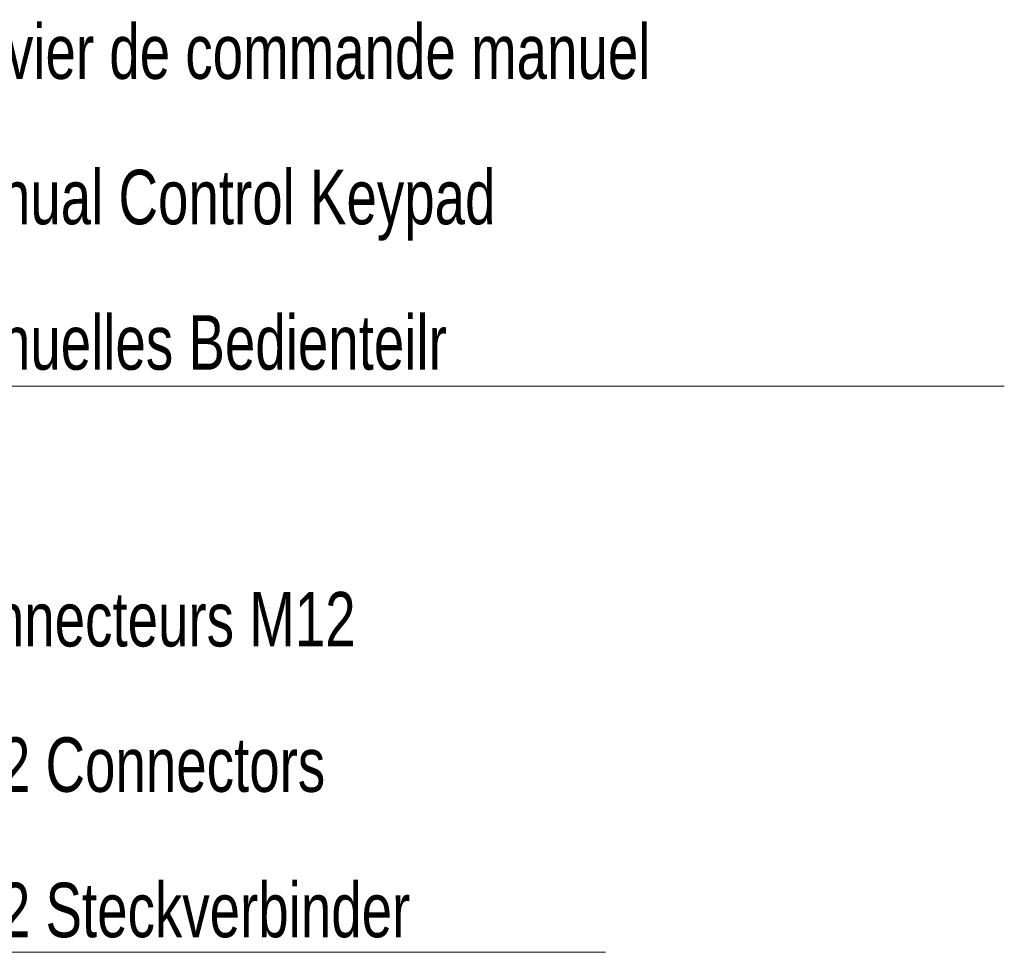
# Model space of a CAD drawing. Header units: millimetres. Extents: x 0 to 420, y 0 to 297.
# Tile 56 of 91: x 215 to 253, y 83 to 120. Entities that reach past the tile are written whole.
import ezdxf

# ---------------------------------------------------------------- set-up
doc = ezdxf.new("R2010")
doc.units = ezdxf.units.MM
doc.styles.add('SLDTEXTSTYLE0', font='TXT', dxfattribs={"width": 0.75})

# ---------------------------------------------------------------- blocks, each defined once
blk = doc.blocks.new('SW_NOTE_2')
at = {"color": 0, "linetype": 'Continuous', "lineweight": 0}
blk.add_line((26.94, 0), (0, 0), dxfattribs=at)
blk.add_line((26.94, 0), (0, 0), dxfattribs=at)
at = {"color": 0, "linetype": 'Continuous', "lineweight": 0, "char_height": 2.11667, "attachment_point": 1, "style": 'SLDTEXTSTYLE0'}
for s, insert in [('Connecteurs M12', (0.483, 13.99)), ('M12 Connectors', (0.483, 8.345)), ('M12 Steckverbinder', (0.483, 2.701))]:
    blk.add_mtext(s, dxfattribs=dict(at, insert=insert))
blk = doc.blocks.new('SW_NOTE_3')
at = {"color": 0, "linetype": 'Continuous', "lineweight": 0}
blk.add_line((42.419, 0), (0, 0), dxfattribs=at)
at = {"color": 0, "linetype": 'Continuous', "lineweight": 0, "char_height": 2.11667, "attachment_point": 1, "style": 'SLDTEXTSTYLE0'}
for s, insert in [('Clavier de commande manuel', (0.483, 14.045)), ('Manual Control Keypad', (0.483, 8.401)), ('Manuelles Bedienteilr', (0.483, 2.756))]:
    blk.add_mtext(s, dxfattribs=dict(at, insert=insert))

msp = doc.modelspace()

# ---------------------------------------------------------------- block references
at = {"color": 7, "linetype": 'Continuous', "lineweight": 0}
for name, p in [('SW_NOTE_3', (210.76482213, 105.33552938)), ('SW_NOTE_2', (210.76482213, 83.35924479))]:
    msp.add_blockref(name, p, dxfattribs=at)

doc.saveas('drawing.dxf')
